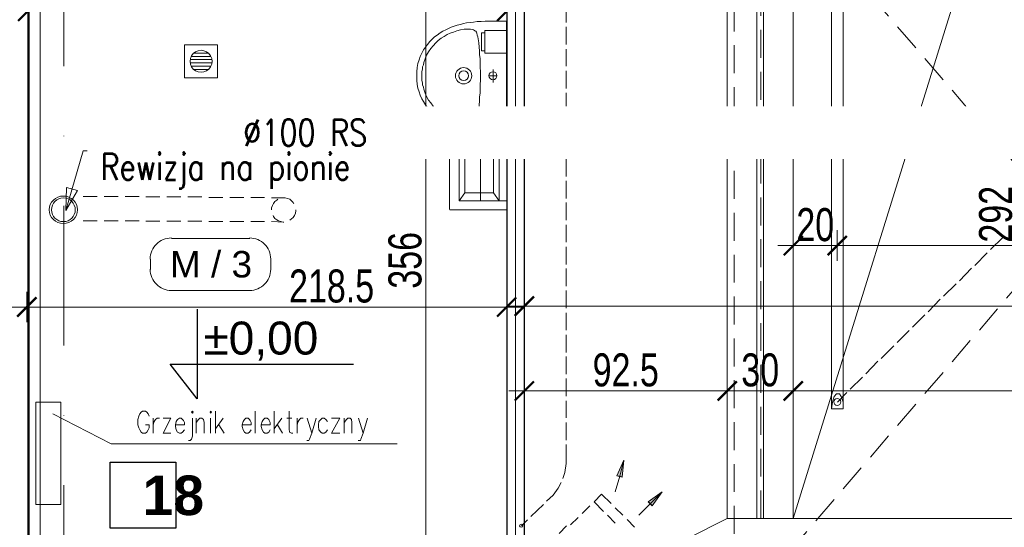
# Model space of a CAD drawing. Header units: millimetres. Extents: x -13532 to 2392, y -5241 to 5322.
# Tile 214 of 256: x -10304 to -9857, y 1144 to 1375. Entities that reach past the tile are written whole.
import ezdxf

# ---------------------------------------------------------------- set-up
doc = ezdxf.new("R2010")
doc.units = ezdxf.units.MM
doc.linetypes.add('DASHED', pattern=[19.05, 12.7, -6.35])
doc.linetypes.add('KRESKAKROPKA2', pattern=[12.7, 6.35, -3.175, 0, -3.175])
doc.layers.get('Defpoints').update_dxf_attribs({"true_color": 0xdae6d4})
for name, color, linetype, lineweight, true_color in [('a___wymiary', 7, 'Continuous', 5, 0x666666), ('drzwi - AGP1', 7, 'Continuous', 13, 0x7f7f7f), ('KONSTRUKCJA - CIE - AGP1', 7, 'Continuous', 5, 0xbfbfbf), ('Meble - AGP1', 7, 'Continuous', 15, 0x999999), ('OPIS - AGP1', 7, 'Continuous', 0, 0x7f7f7f), ('OSI', 7, 'KRESKAKROPKA2', 5, 0x7f7f7f), ('wymiary', 7, 'Continuous', 5, 0x7f7f7f), ('WYMIARY - AGP1', 7, 'Continuous', 5, 0x716d5a), ('Wyposazenie Wew - Urzadzenia Sanitarne', 7, 'Continuous', 9, 0xa0a0a0), ('zigzag - AGP1', 7, 'Continuous', 9, 0xa5a5a5)]:
    doc.layers.add(name, color=color, linetype=linetype, lineweight=lineweight, true_color=true_color)
for name, color, linetype, lineweight in [('cz-gr', 122, 'Continuous', 30), ('cz-sr', 150, 'Continuous', 15), ('opisy pomieszczeń - AGP1', 7, 'Continuous', 5)]:
    doc.layers.add(name, color=color, linetype=linetype, lineweight=lineweight)
doc.styles.add('ARIAL', font='arial.ttf', dxfattribs={"width": 0.8})
doc.styles.add('ARIAL NARROW', font='ARIALN.TTF', dxfattribs={"width": 0.9})
doc.styles.get("Standard").update_dxf_attribs({"font": 'arial.ttf'})
doc.linetypes.add('ZIGZAG', pattern='A,0.00254,-5.08,[131,ltypeshp.shx,S=5.08,R=0,X=-5.08,Y=0],-10.16,[131,ltypeshp.shx,S=5.08,R=180,X=5.08,Y=0],-5.08', length=20.32254)
doc.dimstyles.new('wymiary agp1', dxfattribs={"dimtxt": 15, "dimasz": 5, "dimexe": 5, "dimexo": 5, "dimgap": 1.8, "dimtad": 1, "dimdec": 3, "dimrnd": 0.5, "dimdsep": 46, "dimtxsty": 'ARIAL NARROW', "dimblk": 'znacznik', "dimcen": 1.5, "dimse1": 1, "dimse2": 1, "dimclrd": 256, "dimclre": 256, "dimazin": 0, "dimtfac": 1, "dimtdec": 3, "dimtmove": 1, "dimatfit": 3, "dimldrblk": 'znacznik', "dimfxl": 1000, "dimfxlon": 1, "dimlwd": -1, "dimarcsym": 0})

# ---------------------------------------------------------------- blocks, each defined once
blk = doc.blocks.new('znacznik')
at = {"layer": 'a___wymiary'}
for p, q in [((0, 1.394), (0, -1.394)), ((1.394, 0), (-1.394, 0))]:
    blk.add_line(p, q, dxfattribs=at)
at = {"layer": 'a___wymiary', "const_width": 0.2}
blk.add_lwpolyline([(0.876, 0.876), (-0.876, -0.876)], dxfattribs=at)
blk = doc.blocks.new('*D570')
at = {"layer": 'Defpoints', "color": 0}
for p in [(-10082.84, 1466.41), (-10082.84, 1244.62), (-10301.11, 1109.15)]:
    blk.add_point(p, dxfattribs=at)
at = {"layer": 'WYMIARY - AGP1'}
blk.add_line((-10296.11, 1244.62), (-10087.84, 1244.62), dxfattribs=at)
at = {"layer": 'WYMIARY - AGP1', "xscale": 5, "yscale": 5, "zscale": 5, "rotation": 180}
blk.add_blockref('znacznik', (-10301.11, 1244.62), dxfattribs=at)
at = {"layer": 'WYMIARY - AGP1', "xscale": 5, "yscale": 5, "zscale": 5}
blk.add_blockref('znacznik', (-10082.84, 1244.62), dxfattribs=at)
at = {"layer": 'WYMIARY - AGP1', "color": 18, "true_color": 0x000000, "insert": (-10162.5, 1254.08), "char_height": 15, "attachment_point": 5, "style": 'ARIAL NARROW'}
blk.add_mtext('218.5', dxfattribs=at)
blk = doc.blocks.new('*D571')
at = {"layer": 'Defpoints', "color": 0}
for p in [(-9548.64, 1245), (-10074.84, 1135.58), (-9548.64, 1088.83)]:
    blk.add_point(p, dxfattribs=at)
at = {"layer": 'WYMIARY - AGP1'}
blk.add_line((-10069.84, 1245), (-9553.64, 1245), dxfattribs=at)
at = {"layer": 'WYMIARY - AGP1', "xscale": 5, "yscale": 5, "zscale": 5, "rotation": 180}
blk.add_blockref('znacznik', (-10074.84, 1245), dxfattribs=at)
at = {"layer": 'WYMIARY - AGP1', "xscale": 5, "yscale": 5, "zscale": 5}
blk.add_blockref('znacznik', (-9548.64, 1245), dxfattribs=at)
at = {"layer": 'WYMIARY - AGP1', "color": 18, "true_color": 0x000000, "insert": (-9811.74, 1254.46), "char_height": 15, "attachment_point": 5, "style": 'ARIAL NARROW'}
blk.add_mtext('526', dxfattribs=at)
blk = doc.blocks.new('*D627')
at = {"layer": 'Defpoints', "color": 0}
for p in [(-10119.58, 1443.85), (-10088.82, 1443.85), (-10254.33, 1087.85)]:
    blk.add_point(p, dxfattribs=at)
at = {"layer": 'WYMIARY - AGP1'}
blk.add_line((-10119.58, 1092.85), (-10119.58, 1438.85), dxfattribs=at)
at = {"layer": 'WYMIARY - AGP1', "xscale": 5, "yscale": 5, "zscale": 5}
for p, rotation in [((-10119.58, 1443.85), 90), ((-10119.58, 1087.85), 270)]:
    blk.add_blockref('znacznik', p, dxfattribs=dict(at, rotation=rotation))
at = {"layer": 'WYMIARY - AGP1', "color": 18, "true_color": 0x000000, "insert": (-10129.04, 1265.85), "char_height": 15, "attachment_point": 5, "rotation": 90, "style": 'ARIAL NARROW'}
blk.add_mtext('356', dxfattribs=at)
blk = doc.blocks.new('*D633')
at = {"layer": 'Defpoints', "color": 0}
for p in [(-10082.84, 1656.16), (-10300.71, 1376.57), (-10082.84, 1379.16)]:
    blk.add_point(p, dxfattribs=at)
at = {"layer": 'WYMIARY - AGP1'}
blk.add_line((-10295.71, 1379.16), (-10087.84, 1379.16), dxfattribs=at)
at = {"layer": 'WYMIARY - AGP1', "xscale": 5, "yscale": 5, "zscale": 5, "rotation": 180}
blk.add_blockref('znacznik', (-10300.71, 1379.16), dxfattribs=at)
at = {"layer": 'WYMIARY - AGP1', "xscale": 5, "yscale": 5, "zscale": 5}
blk.add_blockref('znacznik', (-10082.84, 1379.16), dxfattribs=at)
at = {"layer": 'WYMIARY - AGP1', "color": 18, "true_color": 0x000000, "insert": (-10228.09, 1388.62), "char_height": 15, "attachment_point": 5, "style": 'ARIAL NARROW'}
blk.add_mtext('218', dxfattribs=at)
blk = doc.blocks.new('brama')
at = {"layer": 'drzwi - AGP1', "linetype": 'Continuous'}
for p, q in [((-6983.32, 2189.09), (-6983.32, 2193.74)), ((-6983.32, 2193.74), (-6679.15, 2193.74)), ((-6679.15, 2193.74), (-6679.15, 2189.09)), ((-6983.74, 2186.98), (-6982.9, 2186.98)), ((-6983.74, 2186.14), (-6982.9, 2186.14)), ((-6978.25, 2189.09), (-6983.32, 2189.09)), ((-6982.9, 2187.83), (-6975.72, 2187.83)), ((-6982.9, 2185.72), (-6975.72, 2185.72)), ((-6687.18, 2189.09), (-6975.72, 2189.09)), ((-6679.57, 2187.83), (-6686.33, 2187.83)), ((-6679.57, 2185.72), (-6686.33, 2185.72)), ((-6679.15, 2189.09), (-6683.8, 2189.09)), ((-6678.73, 2186.98), (-6679.57, 2186.98)), ((-6678.73, 2186.14), (-6679.57, 2186.14))]:
    blk.add_line(p, q, dxfattribs=at)
for points in [[(-6982.47, 2195.85), (-6982.47, 2193.74), (-6982.47, 2195.85), (-6987.97, 2195.85), (-6987.97, 2189.52), (-6987.54, 2189.09), (-6987.54, 2186.14), (-6986.7, 2184.45), (-6986.28, 2184.03), (-6985.85, 2183.6), (-6985.01, 2184.03)], [(-6679.99, 2195.85), (-6679.99, 2193.74), (-6679.99, 2195.85), (-6674.5, 2195.85), (-6674.5, 2189.52), (-6674.92, 2189.09), (-6674.92, 2186.14), (-6675.77, 2184.45), (-6676.19, 2184.03), (-6676.61, 2183.6), (-6677.04, 2184.03)], [(-6987.54, 2189.09), (-6987.12, 2189.52), (-6983.32, 2189.52)], [(-6985.43, 2187.4), (-6983.74, 2187.4), (-6983.74, 2185.72), (-6985.43, 2185.72)], [(-6975.72, 2186.14), (-6974.45, 2186.14), (-6974.45, 2186.98), (-6975.72, 2186.98)], [(-6686.33, 2186.14), (-6688.02, 2186.14), (-6688.02, 2186.98), (-6686.33, 2186.98)], [(-6674.92, 2189.09), (-6674.92, 2189.52), (-6679.15, 2189.52)], [(-6677.04, 2187.4), (-6678.73, 2187.4), (-6678.73, 2185.72), (-6677.04, 2185.72)]]:
    blk.add_lwpolyline(points, dxfattribs=at)
at = {"layer": 'drzwi - AGP1', "linetype": 'DASHED'}
blk.add_lwpolyline([(-6983.32, 2193.74), (-6679.15, 2193.74), (-6679.15, 1838.78), (-6983.32, 1838.78)], close=True, dxfattribs=at)
for points in [[(-6983.32, 2193.74), (-6679.15, 1838.78)], [(-6983.32, 1838.78), (-6679.15, 2193.74)]]:
    blk.add_lwpolyline(points, dxfattribs=at)
at = {"layer": 'drzwi - AGP1', "linetype": 'Continuous'}
for points in [[(-6985.43, 2188.67), (-6985.43, 2189.09), (-6985.85, 2189.09), (-6986.28, 2189.09), (-6986.28, 2188.67), (-6986.28, 2184.87), (-6986.28, 2184.45), (-6985.85, 2184.03), (-6985.43, 2184.45), (-6985.43, 2184.87)], [(-6975.29, 2181.07), (-6975.29, 2185.72), (-6975.72, 2185.72), (-6975.72, 2187.83), (-6975.29, 2187.83), (-6975.29, 2189.09), (-6983.32, 2189.09), (-6983.32, 2187.83), (-6982.9, 2187.83), (-6982.9, 2185.72), (-6983.32, 2185.72), (-6983.32, 2181.07)], [(-6687.18, 2181.07), (-6687.18, 2185.72), (-6686.33, 2185.72), (-6686.33, 2187.83), (-6687.18, 2187.83), (-6687.18, 2189.09), (-6679.15, 2189.09), (-6679.15, 2187.83), (-6679.57, 2187.83), (-6679.57, 2185.72), (-6679.15, 2185.72), (-6679.15, 2181.07)], [(-6677.04, 2188.67), (-6677.04, 2189.09), (-6676.61, 2189.09), (-6676.19, 2189.09), (-6676.19, 2188.67), (-6676.19, 2184.87), (-6676.19, 2184.45), (-6676.61, 2184.03), (-6677.04, 2184.45), (-6677.04, 2184.87)]]:
    blk.add_lwpolyline(points, close=True, dxfattribs=at)
blk = doc.blocks.new('*D641')
at = {"layer": 'Defpoints', "color": 0}
for p in [(-9982.55, 1206.45), (-10074.84, 1188.27), (-9982.55, 1187.47)]:
    blk.add_point(p, dxfattribs=at)
at = {"layer": 'WYMIARY - AGP1'}
blk.add_line((-10069.84, 1206.45), (-9987.55, 1206.45), dxfattribs=at)
at = {"layer": 'WYMIARY - AGP1', "xscale": 5, "yscale": 5, "zscale": 5, "rotation": 180}
blk.add_blockref('znacznik', (-10074.84, 1206.45), dxfattribs=at)
at = {"layer": 'WYMIARY - AGP1', "xscale": 5, "yscale": 5, "zscale": 5}
blk.add_blockref('znacznik', (-9982.55, 1206.45), dxfattribs=at)
at = {"layer": 'WYMIARY - AGP1', "color": 18, "true_color": 0x000000, "insert": (-10028.7, 1215.91), "char_height": 15, "attachment_point": 5, "style": 'ARIAL NARROW'}
blk.add_mtext('92.5', dxfattribs=at)
blk = doc.blocks.new('*D642')
at = {"layer": 'Defpoints', "color": 0}
for p in [(-9952.5, 1206.45), (-9982.55, 1195.02), (-9952.5, 1195.02)]:
    blk.add_point(p, dxfattribs=at)
at = {"layer": 'WYMIARY - AGP1'}
blk.add_line((-9977.55, 1206.45), (-9957.5, 1206.45), dxfattribs=at)
at = {"layer": 'WYMIARY - AGP1', "xscale": 5, "yscale": 5, "zscale": 5, "rotation": 180}
blk.add_blockref('znacznik', (-9982.55, 1206.45), dxfattribs=at)
at = {"layer": 'WYMIARY - AGP1', "xscale": 5, "yscale": 5, "zscale": 5}
blk.add_blockref('znacznik', (-9952.5, 1206.45), dxfattribs=at)
at = {"layer": 'WYMIARY - AGP1', "color": 18, "true_color": 0x000000, "insert": (-9967.53, 1215.91), "char_height": 15, "attachment_point": 5, "style": 'ARIAL NARROW'}
blk.add_mtext('30', dxfattribs=at)
blk = doc.blocks.new('*D643')
at = {"layer": 'Defpoints', "color": 0}
for p in [(-9702.31, 1206.45), (-9952.5, 1185.84), (-9702.31, 1174.02)]:
    blk.add_point(p, dxfattribs=at)
at = {"layer": 'WYMIARY - AGP1'}
blk.add_line((-9947.5, 1206.45), (-9707.31, 1206.45), dxfattribs=at)
at = {"layer": 'WYMIARY - AGP1', "xscale": 5, "yscale": 5, "zscale": 5, "rotation": 180}
blk.add_blockref('znacznik', (-9952.5, 1206.45), dxfattribs=at)
at = {"layer": 'WYMIARY - AGP1', "xscale": 5, "yscale": 5, "zscale": 5}
blk.add_blockref('znacznik', (-9702.31, 1206.45), dxfattribs=at)
at = {"layer": 'WYMIARY - AGP1', "color": 18, "true_color": 0x000000, "insert": (-9827.4, 1215.91), "char_height": 15, "attachment_point": 5, "style": 'ARIAL NARROW'}
blk.add_mtext('250', dxfattribs=at)
blk = doc.blocks.new('*D647')
at = {"layer": 'Defpoints', "color": 0}
for p in [(-9932.5, 1272.54), (-9952.5, 1248.74), (-9932.5, 1198.37)]:
    blk.add_point(p, dxfattribs=at)
at = {"layer": 'WYMIARY - AGP1'}
blk.add_line((-9947.5, 1272.54), (-9937.5, 1272.54), dxfattribs=at)
at = {"layer": 'WYMIARY - AGP1', "xscale": 5, "yscale": 5, "zscale": 5, "rotation": 180}
blk.add_blockref('znacznik', (-9952.5, 1272.54), dxfattribs=at)
at = {"layer": 'WYMIARY - AGP1', "xscale": 5, "yscale": 5, "zscale": 5}
blk.add_blockref('znacznik', (-9932.5, 1272.54), dxfattribs=at)
at = {"layer": 'WYMIARY - AGP1', "color": 18, "true_color": 0x000000, "insert": (-9942.5, 1282), "char_height": 15, "attachment_point": 5, "style": 'ARIAL NARROW'}
blk.add_mtext('20', dxfattribs=at)
blk = doc.blocks.new('*D652')
at = {"layer": 'Defpoints', "color": 0}
for p in [(-9722.42, 1272.54), (-9932.5, 1198.37), (-9722.42, 1198.37)]:
    blk.add_point(p, dxfattribs=at)
at = {"layer": 'WYMIARY - AGP1'}
blk.add_line((-9927.5, 1272.54), (-9727.42, 1272.54), dxfattribs=at)
at = {"layer": 'WYMIARY - AGP1', "xscale": 5, "yscale": 5, "zscale": 5, "rotation": 180}
blk.add_blockref('znacznik', (-9932.5, 1272.54), dxfattribs=at)
at = {"layer": 'WYMIARY - AGP1', "xscale": 5, "yscale": 5, "zscale": 5}
blk.add_blockref('znacznik', (-9722.42, 1272.54), dxfattribs=at)
at = {"layer": 'WYMIARY - AGP1', "color": 18, "true_color": 0x000000, "insert": (-9827.46, 1282), "char_height": 15, "attachment_point": 5, "style": 'ARIAL NARROW'}
blk.add_mtext('210', dxfattribs=at)
blk = doc.blocks.new('osi')
at = {"layer": 'OSI', "ltscale": 10}
blk.add_line((-10284.44, 845.85), (-10284.44, 3158.85), dxfattribs=at)
blk = doc.blocks.new('konstrukcja 2025.01.09')
at = {"layer": 'KONSTRUKCJA - CIE - AGP1', "linetype": 'Continuous'}
for p, q in [((2964.52, 6064.07), (2964.52, 6417.66)), ((2969.52, 6067.07), (2969.52, 6414.66))]:
    blk.add_line(p, q, dxfattribs=at)
blk = doc.blocks.new('Rectangular Floor Drain 13_2')
at = {"layer": 'Meble - AGP1'}
for p, q in [((-7.5, 7.5), (-7.5, -7.5)), ((7.5, 7.5), (-7.5, 7.5)), ((-2.5, 4.33), (-1.29, 4.83)), ((-1.29, 4.83), (0, 5)), ((0, 5), (1.29, 4.83)), ((1.29, 4.83), (2.5, 4.33)), ((7.5, -7.5), (7.5, 7.5)), ((-5, 0), (-4.83, 1.29)), ((-4.83, -1.29), (-5, 0)), ((-4.9, 0.75), (4.9, 0.75)), ((-4.83, 1.29), (-4.33, 2.5)), ((4.43, 2.25), (-4.43, 2.25)), ((-4.33, 2.5), (-3.54, 3.54)), ((-3.54, 3.54), (-2.5, 4.33)), ((-3.26, 3.75), (3.26, 3.75)), ((2.5, 4.33), (3.54, 3.54)), ((3.54, 3.54), (4.33, 2.5)), ((4.33, 2.5), (4.83, 1.29)), ((4.83, 1.29), (5, 0)), ((5, 0), (4.83, -1.29)), ((4.9, -0.75), (-4.9, -0.75)), ((-4.33, -2.5), (-4.83, -1.29)), ((-4.43, -2.25), (4.43, -2.25)), ((-3.54, -3.54), (-4.33, -2.5)), ((-2.5, -4.33), (-3.54, -3.54)), ((3.26, -3.75), (-3.26, -3.75)), ((-1.29, -4.83), (-2.5, -4.33)), ((2.5, -4.33), (1.29, -4.83)), ((3.54, -3.54), (2.5, -4.33)), ((4.33, -2.5), (3.54, -3.54)), ((4.83, -1.29), (4.33, -2.5)), ((-7.5, -7.5), (7.5, -7.5)), ((0, -5), (-1.29, -4.83)), ((1.29, -4.83), (0, -5))]:
    blk.add_line(p, q, dxfattribs=at)
blk = doc.blocks.new('*D4776')
at = {"layer": 'Defpoints', "color": 0}
for p in [(-9781.26, 1393.74), (-9781.26, 1101.85), (-9755.25, 1101.85)]:
    blk.add_point(p, dxfattribs=at)
at = {"layer": 'wymiary'}
blk.add_line((-9755.25, 1388.74), (-9755.25, 1106.85), dxfattribs=at)
at = {"layer": 'wymiary', "xscale": 5, "yscale": 5, "zscale": 5}
for p, rotation in [((-9755.25, 1393.74), 90), ((-9755.25, 1101.85), 270)]:
    blk.add_blockref('znacznik', p, dxfattribs=dict(at, rotation=rotation))
at = {"layer": 'wymiary', "color": 18, "true_color": 0x000000, "insert": (-9764.7, 1286.81), "char_height": 15, "attachment_point": 5, "rotation": 90, "style": 'ARIAL NARROW'}
blk.add_mtext('292', dxfattribs=at)
blk = doc.blocks.new('meble myjnia')
at = {"layer": 'Meble - AGP1'}
h = blk.add_hatch(color=256, dxfattribs=at)
h.paths.add_polyline_path([(-13032.72, 1167.89), (-13031.45, 1167.68), (-13029.54, 1174.88)])
h.paths.add_polyline_path([(-13031.45, 1167.68), (-13029.54, 1174.88), (-13030.39, 1167.26)])
h = blk.add_hatch(color=256, dxfattribs=at)
h.paths.add_polyline_path([(-13018.54, 1156.04), (-13017.48, 1155.19), (-13012.19, 1160.49)])
h.paths.add_polyline_path([(-13017.48, 1155.19), (-13012.19, 1160.49), (-13016.63, 1154.14)])
for p, q in [((-12935.14, 2107.91), (-12935.14, 1198.37)), ((-12929.85, 1198.37), (-12929.85, 2107.91)), ((-12935.14, 1198.37), (-12929.85, 1198.37))]:
    blk.add_line(p, q, dxfattribs=at)
for points in [[(-12969.01, 1148.42), (-12969.01, 2149.18), (-12966.04, 2149.18), (-12966.04, 1148.42)], [(-13082.88, 1374.69), (-13082.88, 1324.74), (-13084.37, 1324.74), (-13085.64, 1324.74), (-13086.91, 1324.74), (-13088.18, 1324.74), (-13089.45, 1324.74), (-13090.5, 1324.95), (-13092.62, 1324.95), (-13094.53, 1324.95), (-13096.22, 1325.16), (-13097.91, 1325.37), (-13099.39, 1325.59), (-13101.09, 1325.8), (-13102.57, 1326.01), (-13103.84, 1326.22), (-13105.32, 1326.64), (-13106.8, 1327.07), (-13108.07, 1327.7), (-13109.34, 1328.13), (-13110.61, 1328.76), (-13111.88, 1329.4), (-13113.15, 1330.24), (-13114.42, 1331.09), (-13115.69, 1331.94), (-13116.75, 1332.99), (-13117.81, 1334.26), (-13118.87, 1335.32), (-13119.71, 1336.59), (-13120.77, 1338.07), (-13121.41, 1339.34), (-13122.25, 1341.04), (-13122.68, 1342.52), (-13123.31, 1344.21), (-13123.52, 1345.91), (-13123.74, 1347.81), (-13123.74, 1349.72), (-13123.74, 1351.62), (-13123.52, 1353.53), (-13123.31, 1355.43), (-13122.68, 1357.12), (-13122.25, 1358.61), (-13121.41, 1360.09), (-13120.77, 1361.57), (-13119.71, 1362.84), (-13118.87, 1364.11), (-13117.81, 1365.38), (-13116.75, 1366.44), (-13115.69, 1367.5), (-13114.42, 1368.34), (-13113.15, 1369.4), (-13111.88, 1370.04), (-13110.61, 1370.67), (-13109.34, 1371.31), (-13108.07, 1371.94), (-13106.8, 1372.36), (-13105.32, 1372.79), (-13103.84, 1373.21), (-13102.57, 1373.63), (-13101.09, 1373.85), (-13099.39, 1374.06), (-13097.91, 1374.27), (-13096.22, 1374.48), (-13094.53, 1374.48), (-13092.62, 1374.69), (-13090.5, 1374.69), (-13089.45, 1374.69), (-13088.18, 1374.69), (-13086.91, 1374.69)], [(-13105.53, 1329.4), (-13107.01, 1329.82), (-13108.5, 1330.45), (-13109.98, 1331.09), (-13111.25, 1331.94), (-13112.73, 1332.78), (-13114, 1333.63), (-13115.06, 1334.9), (-13116.33, 1335.96), (-13117.39, 1337.44), (-13118.44, 1338.71), (-13119.29, 1340.4), (-13119.93, 1341.88), (-13120.56, 1343.79), (-13120.77, 1344.64), (-13121.2, 1345.69), (-13121.2, 1346.54), (-13121.41, 1347.6), (-13121.41, 1348.66), (-13121.41, 1349.72), (-13121.41, 1350.77), (-13121.41, 1351.83), (-13121.2, 1352.89), (-13121.2, 1353.95), (-13120.77, 1354.8), (-13120.56, 1355.85), (-13119.93, 1357.55), (-13119.29, 1359.24), (-13118.44, 1360.72), (-13117.39, 1362.2), (-13116.33, 1363.47), (-13115.06, 1364.74), (-13114, 1365.8), (-13112.73, 1366.86), (-13111.25, 1367.71), (-13109.98, 1368.55), (-13108.5, 1369.19), (-13107.01, 1369.61), (-13105.53, 1370.25), (-13103.84, 1370.67), (-13102.15, 1371.09), (-13101.3, 1371.09), (-13100.45, 1371.09), (-13099.39, 1371.09), (-13098.34, 1370.88), (-13097.91, 1370.67), (-13097.49, 1370.46), (-13097.28, 1370.25), (-13096.85, 1370.04), (-13096.64, 1369.61), (-13096.43, 1369.19), (-13096.22, 1368.34), (-13096.01, 1367.5), (-13095.8, 1366.65), (-13095.58, 1364.74), (-13095.37, 1362.84), (-13095.16, 1361.15), (-13095.16, 1359.45), (-13094.95, 1357.55), (-13094.95, 1355.64), (-13094.95, 1353.74), (-13094.74, 1351.62), (-13094.74, 1347.81), (-13094.95, 1345.91), (-13094.95, 1343.79), (-13094.95, 1341.88), (-13095.16, 1340.19), (-13095.16, 1338.29), (-13095.37, 1336.59), (-13095.58, 1334.9), (-13095.8, 1332.99), (-13096.01, 1331.94), (-13096.22, 1331.09), (-13096.43, 1330.24), (-13096.64, 1329.82), (-13096.85, 1329.61), (-13097.28, 1329.4), (-13097.49, 1328.97), (-13097.91, 1328.76), (-13098.34, 1328.76), (-13099.39, 1328.55), (-13100.45, 1328.34), (-13101.3, 1328.34), (-13102.15, 1328.55), (-13103.84, 1328.76)], [(-13092.83, 1361.15), (-13092.83, 1369.4), (-13094.31, 1369.4), (-13094.31, 1361.15)], [(-13082.88, 1360.09), (-13092.83, 1360.09), (-13092.83, 1370.46), (-13082.88, 1370.46)], [(-13285.66, 1154.77), (-13297.09, 1154.77), (-13297.09, 1201.34), (-13285.66, 1201.34)], [(-13032.72, 1167.89), (-13031.45, 1167.68), (-13029.54, 1174.88)], [(-13031.45, 1167.68), (-13029.54, 1174.88), (-13030.39, 1167.26)], [(-13018.54, 1156.04), (-13017.48, 1155.19), (-13012.19, 1160.49)], [(-13017.48, 1155.19), (-13012.19, 1160.49), (-13016.63, 1154.14)]]:
    blk.add_lwpolyline(points, close=True, dxfattribs=at)
at = {"layer": 'Meble - AGP1', "linetype": 'DASHED'}
blk.add_lwpolyline([(-12967.31, 1148.42), (-12967.31, 2149.18)], dxfattribs=at)
at = {"layer": 'Meble - AGP1'}
for points in [[(-13055.79, 1374.06), (-13055.79, 1382.1)], [(-13055.79, 1364.11), (-13055.79, 1372.15)], [(-13055.79, 1354.16), (-13055.79, 1361.99)], [(-13089.02, 1346.75), (-13089.02, 1352.68)], [(-13087.33, 1349.72), (-13090.93, 1349.72)], [(-13055.79, 1344), (-13055.79, 1352.04)], [(-13055.79, 1334.05), (-13055.79, 1342.1)], [(-13055.79, 1324.1), (-13055.79, 1332.15)], [(-13108.92, 1288.97), (-13108.92, 1322.62)], [(-13108.71, 1322.83), (-13083.1, 1322.83)], [(-13055.79, 1314.16), (-13055.79, 1321.99)], [(-13086.27, 1318.39), (-13095.58, 1318.39), (-13100.03, 1318.39), (-13104.47, 1318.39)], [(-13104.47, 1318.39), (-13104.47, 1292.99)], [(-13104.47, 1318.39), (-13101.93, 1315)], [(-13094.74, 1318.39), (-13094.74, 1318.6)], [(-13094.74, 1318.6), (-13082.88, 1318.6)], [(-13094.74, 1293.2), (-13094.74, 1318.39)], [(-13086.27, 1318.39), (-13088.81, 1315)], [(-13086.27, 1292.99), (-13086.27, 1318.39)], [(-13101.93, 1296.59), (-13101.93, 1315)], [(-13088.81, 1315), (-13095.37, 1315), (-13101.93, 1315)], [(-13088.81, 1315), (-13088.81, 1296.59)], [(-13055.79, 1304), (-13055.79, 1312.04)], [(-13055.79, 1294.05), (-13055.79, 1302.09)], [(-13284.5, 1282.62), (-13285.8, 1282.74), (-13287.01, 1283.11), (-13288.11, 1283.68), (-13289.06, 1284.45), (-13289.85, 1285.37), (-13290.45, 1286.43), (-13290.82, 1287.6), (-13290.95, 1288.86), (-13290.82, 1290.12), (-13290.45, 1291.29), (-13289.85, 1292.35), (-13289.06, 1293.28), (-13288.11, 1294.04), (-13287.01, 1294.62), (-13285.8, 1294.98), (-13284.5, 1295.11)], [(-13284.5, 1282.62), (-13285.8, 1282.74), (-13287.01, 1283.11), (-13288.11, 1283.68), (-13289.06, 1284.45), (-13289.85, 1285.37), (-13290.45, 1286.43), (-13290.82, 1287.6), (-13290.95, 1288.86), (-13290.82, 1290.12), (-13290.45, 1291.29), (-13289.85, 1292.35), (-13289.06, 1293.28), (-13288.11, 1294.04), (-13287.01, 1294.62), (-13285.8, 1294.98), (-13284.5, 1295.11)], [(-13284.5, 1282.62), (-13283.2, 1282.74), (-13281.98, 1283.11), (-13280.89, 1283.68), (-13279.93, 1284.45), (-13279.14, 1285.37), (-13278.55, 1286.43), (-13278.17, 1287.6), (-13278.04, 1288.86), (-13278.17, 1290.12), (-13278.55, 1291.29), (-13279.14, 1292.35), (-13279.93, 1293.28), (-13280.89, 1294.04), (-13281.98, 1294.62), (-13283.2, 1294.98), (-13284.5, 1295.11)], [(-13269.15, 1294.89), (-13275.5, 1294.89)], [(-13259.63, 1294.89), (-13265.98, 1294.89)], [(-13250.1, 1294.89), (-13256.45, 1294.89)], [(-13240.58, 1294.68), (-13246.93, 1294.68)], [(-13231.05, 1294.68), (-13237.4, 1294.68)], [(-13221.53, 1294.68), (-13227.88, 1294.68)], [(-13212, 1294.47), (-13218.35, 1294.47)], [(-13202.48, 1294.47), (-13208.83, 1294.47)], [(-13192.95, 1294.47), (-13199.3, 1294.47)], [(-13104.47, 1292.99), (-13101.93, 1296.59)], [(-13101.93, 1296.59), (-13095.37, 1296.59), (-13088.81, 1296.59)], [(-13086.27, 1292.99), (-13088.81, 1296.59)], [(-13184.06, 1294.26), (-13189.78, 1294.26)], [(-13189.78, 1288.76), (-13189.78, 1289.81), (-13189.35, 1290.87), (-13188.93, 1291.72), (-13188.29, 1292.57), (-13187.45, 1293.2), (-13187.02, 1293.62)], [(-13184.27, 1294.26), (-13183.64, 1294.26), (-13182.58, 1294.05), (-13181.52, 1293.62), (-13180.67, 1292.99), (-13180.04, 1292.14), (-13179.62, 1291.51)], [(-13104.47, 1292.99), (-13095.37, 1292.99), (-13086.27, 1292.99)], [(-13082.88, 1292.99), (-13094.74, 1292.99)], [(-13055.79, 1284.1), (-13055.79, 1292.14)], [(-13184.27, 1283.25), (-13184.48, 1283.25), (-13185.54, 1283.46), (-13186.6, 1283.89), (-13187.45, 1284.31), (-13188.29, 1284.95), (-13188.93, 1285.79), (-13189.14, 1286.22)], [(-13178.77, 1288.76), (-13178.77, 1288.33), (-13178.98, 1287.27), (-13179.4, 1286.22), (-13180.04, 1285.37), (-13180.67, 1284.73), (-13181.52, 1284.1)], [(-13083.1, 1288.76), (-13108.71, 1288.76)], [(-13269.15, 1283.89), (-13275.5, 1283.89)], [(-13259.63, 1283.89), (-13265.98, 1283.89)], [(-13250.1, 1283.89), (-13256.45, 1283.89)], [(-13240.58, 1283.68), (-13246.93, 1283.68)], [(-13231.05, 1283.68), (-13237.4, 1283.68)], [(-13221.53, 1283.68), (-13227.88, 1283.68)], [(-13212, 1283.46), (-13218.35, 1283.46)], [(-13202.48, 1283.46), (-13208.83, 1283.46)], [(-13192.95, 1283.46), (-13199.3, 1283.46)], [(-13184.27, 1283.25), (-13189.78, 1283.46)], [(-13055.79, 1274.15), (-13055.79, 1281.98)], [(-13245.02, 1266.42), (-13244.97, 1267.41), (-13244.83, 1268.37), (-13244.59, 1269.29), (-13244.26, 1270.17), (-13243.86, 1271.02), (-13243.38, 1271.81), (-13242.82, 1272.55), (-13242.2, 1273.23), (-13241.52, 1273.86), (-13240.78, 1274.41), (-13239.98, 1274.89), (-13239.14, 1275.3), (-13238.25, 1275.62), (-13237.33, 1275.86), (-13236.38, 1276.01), (-13235.39, 1276.06)], [(-13199.72, 1275.84), (-13235.28, 1275.84)], [(-13199.83, 1276.06), (-13198.85, 1276.01), (-13197.89, 1275.86), (-13196.97, 1275.62), (-13196.08, 1275.3), (-13195.24, 1274.89), (-13194.45, 1274.41), (-13193.7, 1273.86), (-13193.02, 1273.23), (-13192.4, 1272.55), (-13191.84, 1271.81), (-13191.36, 1271.02), (-13190.96, 1270.17), (-13190.63, 1269.29), (-13190.4, 1268.37), (-13190.25, 1267.41), (-13190.2, 1266.42)], [(-13055.79, 1263.99), (-13055.79, 1272.03)], [(-12857.25, 1276.27), (-12862.75, 1270.76)], [(-12864.23, 1269.28), (-12869.95, 1263.57)], [(-13244.81, 1266.32), (-13244.81, 1261.66)], [(-13190.2, 1261.66), (-13190.2, 1266.32)], [(-13235.39, 1252.14), (-13236.38, 1252.19), (-13237.33, 1252.33), (-13238.25, 1252.57), (-13239.14, 1252.89), (-13239.98, 1253.3), (-13240.78, 1253.78), (-13241.52, 1254.34), (-13242.2, 1254.96), (-13242.82, 1255.64), (-13243.38, 1256.38), (-13243.86, 1257.18), (-13244.26, 1258.02), (-13244.59, 1258.9), (-13244.83, 1259.83), (-13244.97, 1260.78), (-13245.02, 1261.77)], [(-13190.2, 1261.77), (-13190.25, 1260.78), (-13190.4, 1259.83), (-13190.63, 1258.9), (-13190.96, 1258.02), (-13191.36, 1257.18), (-13191.84, 1256.38), (-13192.4, 1255.64), (-13193.02, 1254.96), (-13193.7, 1254.34), (-13194.45, 1253.78), (-13195.24, 1253.3), (-13196.08, 1252.89), (-13196.97, 1252.57), (-13197.89, 1252.33), (-13198.85, 1252.19), (-13199.83, 1252.14)], [(-13055.79, 1254.04), (-13055.79, 1262.09)], [(-12871.43, 1262.3), (-12876.93, 1256.58)], [(-12878.41, 1255.1), (-12884.13, 1249.6)], [(-13235.28, 1252.14), (-13199.72, 1252.14)], [(-13055.79, 1244.09), (-13055.79, 1252.14)], [(-12885.61, 1248.12), (-12891.11, 1242.4)], [(-13055.79, 1234.15), (-13055.79, 1241.98)], [(-12892.6, 1241.13), (-12898.31, 1235.42)], [(-13055.79, 1223.99), (-13055.79, 1232.03)], [(-12899.79, 1233.93), (-12905.3, 1228.43)], [(-12906.78, 1226.95), (-12912.49, 1221.23)], [(-13055.79, 1214.04), (-13055.79, 1222.08)], [(-12913.97, 1219.96), (-12919.48, 1214.25)], [(-13055.79, 1204.09), (-13055.79, 1212.13)], [(-12920.96, 1212.77), (-12926.67, 1207.26)], [(-12929.85, 1198.37), (-12929.85, 1201.34), (-12930.7, 1203.88), (-12931.54, 1205.15), (-12932.81, 1205.15), (-12933.87, 1203.88), (-12934.72, 1201.34), (-12935.14, 1198.37)], [(-12928.16, 1205.78), (-12932.39, 1201.34)], [(-13055.79, 1194.14), (-13055.79, 1201.97)], [(-13055.79, 1183.98), (-13055.79, 1192.02)], [(-13055.79, 1173.4), (-13055.79, 1182.08)], [(-13029.54, 1174.88), (-13032.72, 1167.89)], [(-13029.54, 1174.88), (-13030.39, 1167.26)], [(-13055.79, 1173.4), (-13056.43, 1169.38), (-13057.27, 1166.62)], [(-13058.12, 1164.72), (-13059.39, 1162.18), (-13061.72, 1159)], [(-13033.57, 1160.49), (-13031.45, 1167.68)], [(-13032.72, 1167.89), (-13030.39, 1167.26)], [(-13012.19, 1160.49), (-13018.54, 1156.04)], [(-13012.19, 1160.49), (-13016.63, 1154.14)], [(-13064.68, 1156.25), (-13061.72, 1159)], [(-13035.26, 1155.19), (-13039.7, 1159.43), (-13043.09, 1156.04)], [(-13038.86, 1151.6), (-13043.09, 1156.04)], [(-13018.54, 1156.04), (-13016.63, 1154.14)], [(-13071.88, 1149.27), (-13066.16, 1154.77)], [(-13045, 1154.14), (-13048.59, 1150.75)], [(-13029.97, 1149.9), (-13033.57, 1153.29)], [(-13022.77, 1149.9), (-13017.48, 1155.19)], [(-13076.11, 1145.03), (-13073.36, 1147.79)], [(-13050.29, 1148.84), (-13053.89, 1145.46)], [(-13033.57, 1146.3), (-13036.95, 1149.9)], [(-13024.68, 1144.4), (-13028.06, 1148)], [(-13055.58, 1145.03), (-13058.97, 1141.65)]]:
    blk.add_lwpolyline(points, dxfattribs=at)
for centre, radius in [((-13102.46, 1349.82), 3.7), ((-13102.46, 1349.82), 2.22), ((-13089.13, 1349.82), 1.8), ((-13284.5, 1288.86), 5.4), ((-12932.5, 1201.44), 1.59), ((-13076.22, 1145.14), 0.741)]:
    blk.add_circle(centre, radius, dxfattribs=at)
at = {"layer": 'Meble - AGP1', "insert": (-13198.67, 1270.1), "char_height": 12.0337, "attachment_point": 3}
blk.add_mtext('{\\fArial|b0|i0|c0;M / 3}', dxfattribs=at)
blk = doc.blocks.new('dsdgfgshgsh')
at = {"layer": 'wymiary'}
dim = blk.add_linear_dim(base=(-9755.2453, 1101.8541), p1=(-9781.2596, 1393.7424), p2=(-9781.2596, 1101.8541), angle=90, dimstyle='wymiary agp1', dxfattribs=at)
dim.commit()
dim.dimension.update_dxf_attribs({"geometry": '*D4776', "text_midpoint": (-9755.2453, 1286.8126), "dimtype": 160})

msp = doc.modelspace()

# ---------------------------------------------------------------- linework, layer by layer
at = {"layer": 'cz-gr'}
for p, q in [((-10074.838, 2218.8546), (-10074.838, 1087.8541)), ((-10300.7069, 1443.8541), (-10300.7069, 1087.8541)), ((-10082.838, 1443.8541), (-10082.838, 1087.8541))]:
    msp.add_line(p, q, dxfattribs=at)
at = {"layer": 'cz-sr'}
for p, q in [((-10074.8413, 1101.8541), (-10074.8413, 2204.8541)), ((-9982.5546, 2158.2874), (-9982.5546, 1148.4208)), ((-9952.498, 1148.4208), (-9952.498, 2158.2874)), ((-9982.5546, 1148.4208), (-9952.498, 1148.4208))]:
    msp.add_line(p, q, dxfattribs=at)
for points in [[(-9777.0263, 1389.0858), (-9702.308, 1148.4208), (-9952.498, 1148.4208), (-9877.7796, 1389.0858)], [(-10074.8413, 1101.8541), (-9982.5546, 1148.4208)]]:
    msp.add_lwpolyline(points, dxfattribs=at)
at = {"layer": 'OPIS - AGP1'}
for points in [[(-10283.333, 1288.5441), (-10283.333, 1288.5441), (-10275.5477, 1315.6374), (-10137.8256, 1315.6374)], [(-10289.3521, 1195.9492), (-10262.7186, 1182.4261), (-10132.6173, 1182.4261)], [(-10245.5058, 1194.8923), (-10245.9291, 1195.9507), (-10246.5641, 1196.7973), (-10247.1991, 1197.2207), (-10248.4691, 1197.2207), (-10249.1041, 1196.7973), (-10249.7391, 1195.9507), (-10250.1625, 1194.8923), (-10250.5858, 1193.4107), (-10250.5858, 1191.0823), (-10250.1625, 1189.6007), (-10249.7391, 1188.754), (-10249.1041, 1187.6957), (-10248.4691, 1187.2723), (-10247.1991, 1187.2723), (-10246.5641, 1187.6957), (-10245.9291, 1188.754), (-10245.5058, 1189.6007), (-10245.5058, 1191.0823), (-10247.1991, 1191.0823)], [(-10215.2375, 1187.2723), (-10215.2375, 1197.2207)], [(-10197.2458, 1187.2723), (-10197.2458, 1197.2207)], [(-10188.5675, 1187.2723), (-10188.5675, 1197.2207)], [(-10181.7941, 1197.2207), (-10181.7941, 1189.1773), (-10181.5825, 1187.6957), (-10180.7358, 1187.2723), (-10180.1008, 1187.2723)], [(-10243.6008, 1187.2723), (-10243.6008, 1194.0457)], [(-10243.6008, 1191.0823), (-10243.1775, 1192.564), (-10242.5425, 1193.4107), (-10241.9075, 1194.0457), (-10240.8491, 1194.0457)], [(-10239.1558, 1194.0457), (-10235.5575, 1194.0457), (-10239.1558, 1187.2723), (-10235.5575, 1187.2723)], [(-10233.4408, 1191.0823), (-10229.4191, 1191.0823), (-10229.4191, 1192.1407), (-10229.8425, 1192.9873), (-10230.2658, 1193.4107), (-10230.9008, 1194.0457), (-10231.7475, 1194.0457), (-10232.5941, 1193.4107), (-10233.2291, 1192.564), (-10233.4408, 1191.0823), (-10233.4408, 1190.2357), (-10233.2291, 1188.754), (-10232.5941, 1187.6957), (-10231.7475, 1187.2723), (-10230.9008, 1187.2723), (-10230.2658, 1187.6957), (-10229.4191, 1188.754)], [(-10225.8208, 1194.0457), (-10225.8208, 1185.7907), (-10226.2441, 1184.5207), (-10226.8791, 1183.8857), (-10227.5141, 1183.8857)], [(-10224.1275, 1187.2723), (-10224.1275, 1194.0457)], [(-10224.1275, 1192.1407), (-10223.0691, 1193.4107), (-10222.4341, 1194.0457), (-10221.5875, 1194.0457), (-10220.7408, 1193.4107), (-10220.5291, 1192.1407), (-10220.5291, 1187.2723)], [(-10217.5658, 1194.0457), (-10217.5658, 1187.2723)], [(-10211.8508, 1194.0457), (-10215.2375, 1189.1773)], [(-10203.1725, 1191.0823), (-10199.1508, 1191.0823), (-10199.1508, 1192.1407), (-10199.5741, 1192.9873), (-10199.7858, 1193.4107), (-10200.4208, 1194.0457), (-10201.4791, 1194.0457), (-10202.1141, 1193.4107), (-10202.7491, 1192.564), (-10203.1725, 1191.0823), (-10203.1725, 1190.2357), (-10202.7491, 1188.754), (-10202.1141, 1187.6957), (-10201.4791, 1187.2723), (-10200.4208, 1187.2723), (-10199.7858, 1187.6957), (-10199.1508, 1188.754)], [(-10194.4941, 1191.0823), (-10190.4725, 1191.0823), (-10190.4725, 1192.1407), (-10190.8958, 1192.9873), (-10191.1075, 1193.4107), (-10191.7425, 1194.0457), (-10192.8008, 1194.0457), (-10193.4358, 1193.4107), (-10194.0708, 1192.564), (-10194.4941, 1191.0823), (-10194.4941, 1190.2357), (-10194.0708, 1188.754), (-10193.4358, 1187.6957), (-10192.8008, 1187.2723), (-10191.7425, 1187.2723), (-10191.1075, 1187.6957), (-10190.4725, 1188.754)], [(-10185.1808, 1194.0457), (-10188.5675, 1189.1773)], [(-10182.8525, 1194.0457), (-10180.5241, 1194.0457)], [(-10178.1958, 1187.2723), (-10178.1958, 1194.0457)], [(-10178.1958, 1191.0823), (-10177.7725, 1192.564), (-10177.1375, 1193.4107), (-10176.5025, 1194.0457), (-10175.4441, 1194.0457)], [(-10173.5391, 1194.0457), (-10171.4225, 1187.2723), (-10169.5175, 1194.0457)], [(-10164.4375, 1192.564), (-10165.0725, 1193.4107), (-10165.9191, 1194.0457), (-10166.7658, 1194.0457), (-10167.4008, 1193.4107), (-10168.2475, 1192.564), (-10168.4591, 1191.0823), (-10168.4591, 1190.2357), (-10168.2475, 1188.754), (-10167.4008, 1187.6957), (-10166.7658, 1187.2723), (-10165.9191, 1187.2723), (-10165.0725, 1187.6957), (-10164.4375, 1188.754)], [(-10162.5325, 1194.0457), (-10158.7225, 1194.0457), (-10162.5325, 1187.2723), (-10158.7225, 1187.2723)], [(-10156.8175, 1187.2723), (-10156.8175, 1194.0457)], [(-10156.8175, 1192.1407), (-10155.7591, 1193.4107), (-10155.1241, 1194.0457), (-10154.0658, 1194.0457), (-10153.4308, 1193.4107), (-10153.2191, 1192.1407), (-10153.2191, 1187.2723)], [(-10150.2558, 1194.0457), (-10148.1391, 1187.2723), (-10146.2341, 1194.0457)], [(-10213.7558, 1191.0823), (-10211.4275, 1187.2723)], [(-10187.0858, 1191.0823), (-10184.7575, 1187.2723)], [(-10171.4225, 1187.2723), (-10172.4808, 1184.5207), (-10172.9041, 1183.8857), (-10173.7508, 1183.8857)], [(-10148.1391, 1187.2723), (-10149.1975, 1184.5207), (-10149.4091, 1183.8857), (-10150.4675, 1183.8857)]]:
    msp.add_lwpolyline(points, dxfattribs=at)
for points in [[(-10278.0192, 1297.5487), (-10283.333, 1288.5441), (-10283.0651, 1298.964)], [(-10226.2441, 1196.7973), (-10225.8208, 1196.374), (-10225.3975, 1196.7973), (-10225.8208, 1197.2207)], [(-10217.7775, 1196.7973), (-10217.5658, 1196.374), (-10217.1425, 1196.7973), (-10217.5658, 1197.2207)]]:
    msp.add_lwpolyline(points, close=True, dxfattribs=at)
at = {"layer": 'OPIS - AGP1', "lineweight": 25, "ltscale": 50}
msp.add_lwpolyline([(-10223.6325, 1243.6432), (-10223.6325, 1202.8611), (-10235.9803, 1218.6139), (-10152.4741, 1218.6139)], dxfattribs=at)
at = {"layer": 'opisy pomieszczeń - AGP1', "lineweight": 30}
msp.add_lwpolyline([(-10263.2758, 1174.0728), (-10233.2758, 1174.0728), (-10233.2758, 1144.0728), (-10263.2758, 1144.0728), (-10263.2758, 1174.0728)], dxfattribs=at)
at = {"layer": 'zigzag - AGP1', "linetype": 'ZIGZAG', "ltscale": 0.6}
msp.add_line((-10078.838, 2218.8546), (-10078.838, 1087.8541), dxfattribs=at)

# ---------------------------------------------------------------- block references
at = {"layer": 'cz-sr'}
msp.add_blockref('osi', (0.0999, 0), dxfattribs=at)
at = {"layer": 'cz-sr', "xscale": -1, "rotation": 180}
msp.add_blockref('brama', (-2996.1041, 3297.7082), dxfattribs=at)
at = {"layer": 'Meble - AGP1'}
msp.add_blockref('meble myjnia', (3000, 0), dxfattribs=at)
at = {"layer": 'wymiary'}
for name, p in [('konstrukcja 2025.01.09', (-13264.5595, -4954.5109)), ('dsdgfgshgsh', (-95.7051, 0))]:
    msp.add_blockref(name, p, dxfattribs=at)
at = {"layer": 'Wyposazenie Wew - Urzadzenia Sanitarne', "xscale": -1, "zscale": 100, "rotation": 359.9999999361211}
msp.add_blockref('Rectangular Floor Drain 13_2', (-10221.858, 1356.3974), dxfattribs=at)

# ---------------------------------------------------------------- texts
at = {"layer": 'OPIS - AGP1', "color": 18, "ltscale": 50, "true_color": 0x000000}
msp.add_attdef('±0,00', (-10220.8133, 1222.9815), '----', height=15, dxfattribs=at)
at = {"layer": 'opisy pomieszczeń - AGP1', "lineweight": 18, "insert": (-10248.4708, 1167.9517), "char_height": 18, "width": 3.410605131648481e-13, "attachment_point": 1, "style": 'ARIAL'}
msp.add_mtext('\\pxqc;{\\fArial|b1|i0|c238|p34;\\W1;18}', dxfattribs=at)

# ---------------------------------------------------------------- dimensions: what is measured, and where the dimension line sits
at = {"layer": 'WYMIARY - AGP1'}
for base, p1, p2, override, picture, middle in [((-10082.838, 1379.1627), (-10300.7069, 1376.568), (-10082.838, 1656.1592), {"dimblk": 'znacznik', "dimclrd": 256, "dimclre": 256}, '*D633', (-10228.094, 1379.1627)), ((-10082.838, 1244.6234), (-10301.1066, 1109.1541), (-10082.838, 1466.4148), {"dimclrd": 256, "dimclre": 256}, '*D570', (-10162.4952, 1244.6234))]:
    dim = msp.add_linear_dim(base=base, p1=p1, p2=p2, dimstyle='wymiary agp1', override=override, dxfattribs=at)
    dim.commit()
    dim.dimension.update_dxf_attribs({"geometry": picture, "text_midpoint": middle, "dimtype": 160})
dim = msp.add_linear_dim(base=(-10119.5828, 1443.8541), p1=(-10254.3315, 1087.8541), p2=(-10088.8227, 1443.8541), angle=90, dimstyle='wymiary agp1', override={"dimclrd": 256, "dimclre": 256}, dxfattribs=at)
dim.commit()
dim.dimension.update_dxf_attribs({"geometry": '*D627', "text_midpoint": (-10129.0414, 1265.8541)})
for base, p1, p2, picture, middle in [((-9932.4954543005, 1272.5393990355), (-9952.4979543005, 1248.7410838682), (-9932.4954543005, 1198.3741092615), '*D647', (-9942.4967043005, 1281.9979938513)), ((-9722.4163, 1272.5394), (-9932.4955, 1198.3741), (-9722.4163, 1198.3741), '*D652', (-9827.4559, 1281.998)), ((-9548.638, 1245.0032), (-10074.838, 1135.5838), (-9548.638, 1088.8272), '*D571', (-9811.738, 1254.4618)), ((-9982.5546, 1206.4531), (-10074.838, 1188.2671), (-9982.5546, 1187.468), '*D641', (-10028.6963, 1215.9117)), ((-9952.498, 1206.4531), (-9982.5546, 1195.0226), (-9952.498, 1195.0226), '*D642', (-9967.5263, 1215.9117)), ((-9702.308, 1206.4531), (-9952.498, 1185.8369), (-9702.308, 1174.0182), '*D643', (-9827.403, 1215.9117))]:
    dim = msp.add_linear_dim(base=base, p1=p1, p2=p2, dimstyle='wymiary agp1', override={"dimclrd": 256, "dimclre": 256}, dxfattribs=at)
    dim.commit()
    dim.dimension.update_dxf_attribs({"geometry": picture, "text_midpoint": middle})

# ---------------------------------------------------------------- next in the draw order: texts
at = {"layer": 'OPIS - AGP1', "insert": (-10202.6839, 1323.9846), "char_height": 12, "width": 491.99559, "attachment_point": 4, "style": 'ARIAL', "bg_fill": 2}
msp.add_mtext('{\\Fsimplex.shx|c0;Ø100 RS}', dxfattribs=at)

# ---------------------------------------------------------------- next in the draw order: texts
at = {"layer": 'OPIS - AGP1', "insert": (-10267.583, 1306.4241), "char_height": 12, "width": 126.464197, "attachment_point": 4, "style": 'ARIAL', "bg_fill": 2}
msp.add_mtext('{\\Fsimplex.shx|c0;Rewizja na pionie}', dxfattribs=at)

doc.saveas('drawing.dxf')
